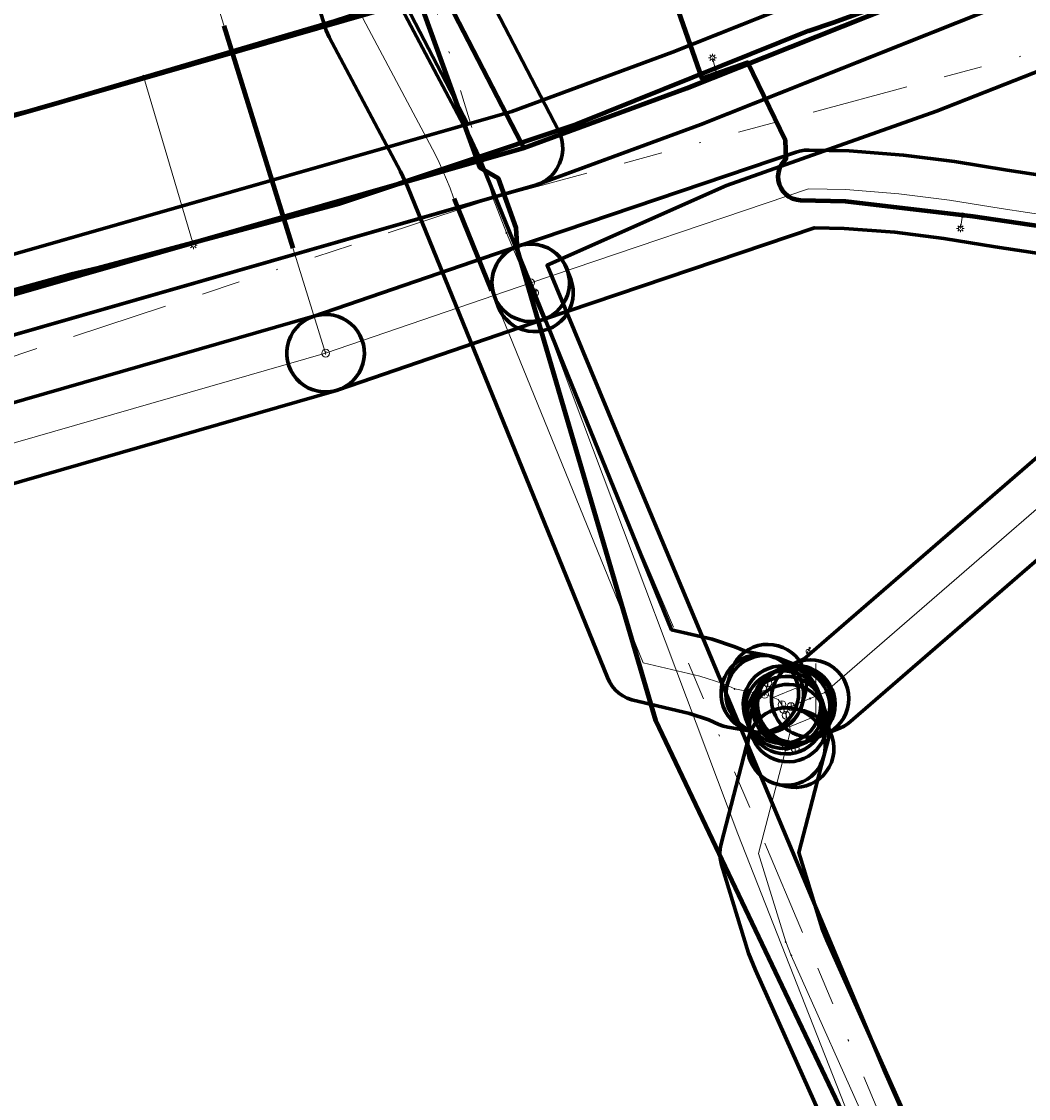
# Model space of a CAD drawing. Header units: metres. Extents: x 242122 to 243107, y 567823 to 568786.
# Tile 64 of 89: x 242250 to 242302, y 568544 to 568600. Entities that reach past the tile are written whole.
import ezdxf
from ezdxf.enums import TextEntityAlignment as Align
from ezdxf.lldxf.tags import DXFTag

# ---------------------------------------------------------------- set-up
doc = ezdxf.new("R2010")
doc.units = ezdxf.units.M
doc.linetypes.add('RI-OVERIG-SO', pattern=[17, 5, -2, 2, -2, 0, -2, 2, -2])
for name, color, linetype, lineweight in [('B-WE-IE-MEUBILAIR_ENEXIS NETBEHEER BV-S', 7, 'Continuous', 18), ('B-WE-KL-DATA_COAXKABEL_42_ZIGGO BV-G', 90, 'KL-DATA-SO', 18), ('B-WE-KL-DATA_DUCT_ZIGGO BV-G', 90, 'Continuous', 100), ('B-WE-KL-DATA_HULPSTUK_KPN BV-S', 90, 'Continuous', 18), ('B-WE-KL-DATA_KABELBED_KPN BV-G', 90, 'Continuous', 100), ('B-WE-KL-DATA_KABELBED_ZIGGO BV-G', 90, 'Continuous', 100), ('B-WE-KL-ET_LS_230 V_ENEXIS NETBEHEER BV-G', 190, 'KL-LS-SO', 18), ('B-WE-KL-ET_LS_400 V_ENEXIS NETBEHEER BV-G', 190, 'KL-LS-SO', 18), ('B-WE-KL-ET_LS_ENEXIS NETBEHEER BV-G', 190, 'KL-LS-SO', 18), ('B-WE-KL-ET_LS_HULPSTUK_ENEXIS NETBEHEER BV-S', 190, 'Continuous', 18), ('B-WE-KL-ET_LS_KABELBED_ENEXIS NETBEHEER BV-G', 190, 'Continuous', 100), ('B-WE-KL-ET_MS_10 KV_ENEXIS NETBEHEER BV-G', 130, 'KL-MS-SO', 18), ('B-WE-KL-ET_MS_DUCT_ENEXIS NETBEHEER BV-G', 130, 'Continuous', 100), ('B-WE-KL-ET_MS_KABELBED_ENEXIS NETBEHEER BV-G', 130, 'Continuous', 100), ('B-WE-KL-ET_MS_MANTELBUIS_POLYVINYLCHLORIDE PVC_100_ENEXIS NETBEHEER BV-G', 130, 'Continuous', 100), ('B-WE-KL-GAS_HD_DUCT_ENEXIS NETBEHEER BV-G', 30, 'Continuous', 100), ('B-WE-KL-GAS_HD_HULPSTUK_ENEXIS NETBEHEER BV-S', 30, 'Continuous', 18), ('B-WE-KL-GAS_HD_STAAL_100_8 BAR_ENEXIS NETBEHEER BV-G', 30, 'KL-GAS_HD-SO', 18), ('B-WE-KL-GAS_HD_STAAL_150_8 BAR_ENEXIS NETBEHEER BV-G', 30, 'KL-GAS_HD-SO', 18), ('B-WE-KL-GAS_HD_STAAL_50_8 BAR_ENEXIS NETBEHEER BV-G', 30, 'KL-GAS_HD-SO', 18), ('B-WE-KL-GAS_HULPSTUK_ENEXIS NETBEHEER BV-S', 30, 'Continuous', 18), ('B-WE-KL-GAS_LD_HULPSTUK_ENEXIS NETBEHEER BV-S', 50, 'Continuous', 18), ('B-WE-KL-GAS_LD_MANTELBUIS_STAAL_150_ENEXIS NETBEHEER BV-G', 50, 'Continuous', 100), ('B-WE-KL-GAS_LD_POLYETHYLEEN PE_160_0.1 BAR_ENEXIS NETBEHEER BV-G', 50, 'KL-GAS_LD-SO', 18), ('B-WE-KL-GAS_LD_POLYVINYLCHLORIDE PVC_250_0.1 BAR_ENEXIS NETBEHEER BV-G', 50, 'KL-GAS_LD-SO', 18), ('B-WE-KL-GAS_LD_SLAGVAST PVC_250_0.1 BAR_ENEXIS NETBEHEER BV-G', 50, 'KL-GAS_LD-SO', 18), ('B-WE-KL-GAS_LD_SLAGVAST PVC_75_0.1 BAR_ENEXIS NETBEHEER BV-G', 50, 'KL-GAS_LD-SO', 18), ('B-WE-RI-VRIJVERVAL_GEMEENTE TYNAARLO-G', 210, 'RI-OVERIG-SO', 18), ('B-WE-RI-VRIJVERVAL_HULPSTUK_GEMEENTE TYNAARLO-S', 210, 'Continuous', 18)]:
    doc.layers.add(name, color=color, linetype=linetype, lineweight=lineweight)
doc.layers.add('B-WE-OG-INFO_EIS VOORZORGSMAATREGEL_ENEXIS NETBEHEER BV-GV', color=7, linetype='Continuous', lineweight=70, true_color=0xfa194b)
doc.layers.add('B-WE-OG-INFO_EIS VOORZORGSMAATREGEL_WATERBEDRIJF GRONINGEN-GV', color=7, linetype='Continuous', lineweight=70, true_color=0xfa194b)
doc.styles.add('NLCS-ISO', font='NLCS-ISO.ttf')
doc.styles.get("Standard").update_dxf_attribs({"font": 'arial.ttf'})
tags = doc.linetypes.add('KL-DATA-SO', pattern='A,4,-1,[101,NLCS.shx,S=0.5,R=0,X=0,Y=0],-1,4,-1,["D",Standard,S=1,R=0,X=-0.25,Y=-0.5],-1.5', length=12.5).pattern_tags.tags
tags[18] = DXFTag(74, 10)
tags = doc.linetypes.add('KL-GAS_HD-SO', pattern='A,4,-1,[69,NLCS.shx,S=0.5,R=0,X=0,Y=0],-1,4,-1,["H",Standard,S=1,R=0,X=0,Y=-0.5],-2', length=13).pattern_tags.tags
tags[18] = DXFTag(74, 10)
tags = doc.linetypes.add('KL-GAS_LD-SO', pattern='A,4,-1,[69,NLCS.shx,S=0.5,R=0,X=0,Y=0],-1,4,-1,["L",Standard,S=1,R=0,X=0.25,Y=-0.5],-2', length=13).pattern_tags.tags
tags[18] = DXFTag(74, 10)
tags = doc.linetypes.add('KL-LS-SO', pattern='A,4,-1,[103,NLCS.shx,S=0.75,R=0,X=0,Y=0],-1,4,-1,["L",Standard,S=1,R=0,X=0,Y=-0.5],-2', length=13).pattern_tags.tags
tags[18] = DXFTag(74, 10)
tags = doc.linetypes.add('KL-MS-SO', pattern='A,4,-1,[103,NLCS.shx,S=0.75,R=0,X=0,Y=0],-1,4,-1,["M",Standard,S=1,R=0,X=0,Y=-0.5],-2', length=13).pattern_tags.tags
tags[18] = DXFTag(74, 10)

# ---------------------------------------------------------------- blocks, each defined once
blk = doc.blocks.new('SKL-WTB_HULP_OVERIG-SO')
at = {"color": 0, "linetype": 'ByBlock', "lineweight": 18}
for points in [[(-0.14, 0.14), (0.14, -0.14)], [(0.14, 0.14), (-0.14, -0.14)]]:
    blk.add_lwpolyline(points, dxfattribs=at)
at = {"color": 0, "linetype": 'ByBlock', "lineweight": 18, "style": 'NLCS-ISO', "flags": 1}
for tag, p in [('TYPE', (1.5, 0)), ('OMSCHRIJVING', (1.5, -3)), ('LABEL', (1.5, -1.5))]:
    blk.add_attdef(tag, p, '', height=1, dxfattribs=at)
blk = doc.blocks.new('SIE-MEUBILAIR_PAAL_LICHTMAST-SO')
for points in [[(-0.62, 0), (-1, 0)], [(-0.71, 0.71), (-0.44, 0.44)], [(0, 1), (0, 0.62)], [(0.44, 0.44), (0.71, 0.71)], [(1, 0), (0.62, 0)], [(-0.71, -0.71), (-0.44, -0.44)], [(0, -0.62), (0, -1)], [(0.44, -0.44), (0.71, -0.71)]]:
    blk.add_lwpolyline(points)
blk.add_circle((0, 0), 0.5)
blk = doc.blocks.new('SKL-WTB_HULP_MOF-SO')
at = {"linetype": 'ByBlock', "lineweight": 18}
h = blk.add_hatch(color=0, dxfattribs=at)
h.dxf.hatch_style = 1
h.paths.add_polyline_path([(-0.5625, 0, 1), (0.5625, 0, 1)])
at = {"color": 0, "linetype": 'ByBlock', "lineweight": 18}
blk.add_circle((0, 0), 0.5625, dxfattribs=at)
at = {"color": 0, "linetype": 'ByBlock', "lineweight": 18, "style": 'NLCS-ISO', "flags": 1}
for tag, p in [('TYPE', (1.5, 0)), ('OMSCHRIJVING', (1.5, -3)), ('LABEL', (1.5, -1.5))]:
    blk.add_attdef(tag, p, '', height=1, dxfattribs=at)
blk = doc.blocks.new('SKL-WTB_HULP_T STUK-SO')
at = {"color": 0, "linetype": 'ByBlock', "lineweight": 18}
blk.add_circle((0, 0), 1, dxfattribs=at)
at = {"color": 0, "linetype": 'ByBlock', "lineweight": -2, "style": 'NLCS-ISO'}
blk.add_text('T', height=1, dxfattribs=at).set_placement((0, 0), align=Align.MIDDLE_CENTER)
at = {"color": 0, "linetype": 'ByBlock', "lineweight": 18, "style": 'NLCS-ISO', "flags": 1}
for tag, p in [('TYPE', (1.5, 0)), ('OMSCHRIJVING', (1.5, -3)), ('LABEL', (1.5, -1.5))]:
    blk.add_attdef(tag, p, '', height=1, dxfattribs=at)
blk = doc.blocks.new('SKL-WTB_HULP_VERLOOP-SO')
at = {"color": 0, "linetype": 'ByBlock', "lineweight": 18}
for points in [[(0.44, 0.72), (-0.88, 0)], [(0.44, -0.72), (-0.88, 0)], [(0.44, -0.72), (0.44, 0.72)]]:
    blk.add_lwpolyline(points, dxfattribs=at)
blk.add_circle((0, 0), 1, dxfattribs=at)
at = {"color": 0, "linetype": 'ByBlock', "lineweight": 18, "style": 'NLCS-ISO', "flags": 1}
for tag, p in [('TYPE', (1.5, 0)), ('OMSCHRIJVING', (1.5, -3)), ('LABEL', (1.5, -1.5))]:
    blk.add_attdef(tag, p, '', height=1, dxfattribs=at)
blk = doc.blocks.new('SKL-WTB_HULP_AFSLUITER-SO')
at = {"color": 0, "linetype": 'ByBlock', "lineweight": 18}
blk.add_lwpolyline([(0, 0.8), (0, -0.8)], dxfattribs=at)
blk.add_circle((0, 0), 1, dxfattribs=at)
at = {"color": 0, "linetype": 'ByBlock', "lineweight": 18, "style": 'NLCS-ISO', "flags": 1}
for tag, p in [('TYPE', (1.5, 0)), ('OMSCHRIJVING', (1.5, -3)), ('LABEL', (1.5, -1.5))]:
    blk.add_attdef(tag, p, '', height=1, dxfattribs=at)
blk = doc.blocks.new('SKL-WTB_HULP_KB MEETPUNT-SO')
at = {"linetype": 'ByBlock', "lineweight": 18}
h = blk.add_hatch(color=0, dxfattribs=at)
h.dxf.hatch_style = 1
h.paths.add_polyline_path([(0.6, 1.04), (0.26, 0.78), (0.54, 0.61)])
at = {"color": 0, "linetype": 'ByBlock', "lineweight": 18}
for points in [[(-0.4, -0.69), (0.4, 0.69)], [(0.6, 1.04), (0.26, 0.78)], [(0.26, 0.78), (0.54, 0.61)], [(0.6, 1.04), (0.54, 0.61)], [(0, -0.25), (0, -0.8)]]:
    blk.add_lwpolyline(points, dxfattribs=at)
blk.add_circle((0, 0), 0.5, dxfattribs=at)
at = {"color": 0, "linetype": 'ByBlock', "lineweight": 18, "style": 'NLCS-ISO', "flags": 1}
for tag, p in [('TYPE', (1.5, 0)), ('OMSCHRIJVING', (1.5, -3)), ('LABEL', (1.5, -1.5))]:
    blk.add_attdef(tag, p, '', height=1, dxfattribs=at)
blk = doc.blocks.new('SRI-HULP_OVERIG-SO')
at = {"color": 0, "linetype": 'ByBlock', "lineweight": 18}
for points in [[(-0.14, 0.14), (0.14, -0.14)], [(0.14, 0.14), (-0.14, -0.14)]]:
    blk.add_lwpolyline(points, dxfattribs=at)
at = {"color": 0, "linetype": 'ByBlock', "lineweight": 18, "style": 'NLCS-ISO', "flags": 1}
for tag, p in [('TYPE', (1.5, 0)), ('OMSCHRIJVING', (1.5, -3)), ('LABEL', (1.5, -1.5))]:
    blk.add_attdef(tag, p, '', height=1, dxfattribs=at)

msp = doc.modelspace()

# ---------------------------------------------------------------- linework, layer by layer
at = {"layer": 'B-WE-KL-DATA_COAXKABEL_42_ZIGGO BV-G'}
msp.add_lwpolyline([(242416.647, 568683.271), (242338.74, 568637.696), (242335.972, 568635.951), (242335.722, 568635.821), (242331.312, 568633.304), (242325.095, 568630.12), (242321.727, 568628.664), (242319.743, 568627.936), (242318.236, 568627.443), (242317.266, 568627.153), (242315.823, 568626.76), (242313.916, 568626.308), (242286.848, 568620.982), (242273.263, 568618.294), (242267.931, 568617.235), (242264.884, 568616.555), (242270.544, 568601.398), (242273.908, 568592.024), (242274.87, 568591.485), (242275.768, 568588.938), (242275.843, 568587.798), (242282.981, 568563.513), (242296.356, 568535.395)], dxfattribs=at)
at = {"layer": 'B-WE-KL-DATA_DUCT_ZIGGO BV-G'}
msp.add_lwpolyline([(242318.819, 568622.671), (242318.339, 568621.674), (242317.764, 568620.728), (242316.735, 568619.426), (242315.948, 568618.648), (242315.089, 568617.95), (242314.166, 568617.34), (242313.187, 568616.823), (242292.773, 568608.459), (242270.776, 568600.752), (242230.134, 568589.052), (242215.606, 568585.276), (242217.819, 568577.17), (242219.843, 568569.018), (242185.583, 568560.099)], dxfattribs=at)
msp.add_lwpolyline([(242318.819, 568622.671), (242318.339, 568621.674), (242317.764, 568620.728), (242316.735, 568619.426), (242315.948, 568618.648), (242315.089, 568617.95), (242314.166, 568617.34), (242313.187, 568616.823), (242292.773, 568608.459), (242270.776, 568600.752), (242230.134, 568589.052), (242215.606, 568585.276), (242217.819, 568577.17), (242219.843, 568569.018), (242185.583, 568560.099)], dxfattribs=at)
at = {"layer": 'B-WE-KL-DATA_KABELBED_KPN BV-G'}
for points in [[(242292.13, 568599.52), (242304.37, 568603.969), (242316.389, 568608.986), (242316.389, 568608.986)], [(242254.173, 568586.849), (242266.639, 568590.187), (242278.88, 568594.273), (242290.851, 568599.092), (242292.13, 568599.52)], [(242158.798, 568548.804), (242161.757, 568548.984), (242168.945, 568549.806), (242169.647, 568555.209), (242193.609, 568561.268), (242202.169, 568563.538), (242203.34, 568564.107), (242204.469, 568564.756), (242205.55, 568565.481), (242206.579, 568566.279), (242207.318, 568566.927), (242208.021, 568567.612), (242209.017, 568568.718), (242209.922, 568569.899), (242210.732, 568571.148), (242211.44, 568572.457), (242212.043, 568573.818), (242212.537, 568575.222), (242215.345, 568576.02), (242228.361, 568579.721), (242233.626, 568581.218), (242252.851, 568586.542), (242254.173, 568586.849)]]:
    msp.add_lwpolyline(points, dxfattribs=at)
at = {"layer": 'B-WE-KL-DATA_KABELBED_ZIGGO BV-G'}
for points in [[(242270.776, 568600.752), (242230.134, 568589.052), (242215.606, 568585.276)], [(242407.204, 568286.471), (242383.57, 568340.265), (242368.017, 568375.426), (242367.412, 568380.385), (242367.151, 568380.718), (242366.732, 568380.778), (242364.52, 568380.555), (242364.039, 568380.719), (242363.57, 568381.127), (242322.351, 568475.281), (242306.133, 568512.509), (242296.356, 568535.395), (242282.981, 568563.513), (242275.843, 568587.798), (242275.768, 568588.938), (242274.87, 568591.485), (242273.908, 568592.024), (242270.776, 568600.752)]]:
    msp.add_lwpolyline(points, dxfattribs=at)
at = {"layer": 'B-WE-KL-ET_LS_230 V_ENEXIS NETBEHEER BV-G'}
msp.add_lwpolyline([(242228.507, 568591.327), (242245.176, 568593.909), (242246.535, 568594.097), (242247.887, 568594.332), (242249.23, 568594.615), (242250.562, 568594.943), (242251.884, 568595.317), (242266.408, 568599.595), (242269.682, 568600.662), (242271.468, 568601.252), (242282.445, 568604.969)], dxfattribs=at)
at = {"layer": 'B-WE-KL-ET_LS_400 V_ENEXIS NETBEHEER BV-G'}
for points in [[(242282.445, 568604.969), (242285.348, 568596.633), (242287.708, 568597.455), (242289.656, 568593.453), (242289.697, 568592.48), (242289.582, 568592.359), (242289.457, 568592.191), (242289.364, 568592.003), (242289.304, 568591.803), (242289.28, 568591.595), (242289.293, 568591.386), (242289.342, 568591.183), (242289.425, 568590.991), (242289.54, 568590.817), (242289.684, 568590.665), (242289.852, 568590.54), (242290.04, 568590.447), (242290.24, 568590.387), (242290.448, 568590.363), (242292.763, 568590.305), (242299.344, 568589.529), (242305.9, 568588.564)], [(242286.116, 568596.901), (242285.906, 568597.709)], [(242256.568, 568596.697), (242259.119, 568588.036)], [(242298.813, 568589.592), (242298.699, 568588.9)]]:
    msp.add_lwpolyline(points, dxfattribs=at)
at = {"layer": 'B-WE-KL-ET_LS_ENEXIS NETBEHEER BV-G'}
for points in [[(242290.431, 568566.443), (242290.431, 568565.409), (242290.422, 568565.34), (242290.396, 568565.282), (242290.353, 568565.236), (242290.292, 568565.202), (242289.041, 568564.686)], [(242291.231, 568566.441), (242291.231, 568563.888), (242291.222, 568563.819), (242291.196, 568563.761), (242291.153, 568563.715), (242291.092, 568563.681), (242289.876, 568563.179)]]:
    msp.add_lwpolyline(points, dxfattribs=at)
at = {"layer": 'B-WE-KL-ET_LS_KABELBED_ENEXIS NETBEHEER BV-G'}
for points in [[(242228.507, 568591.327), (242245.176, 568593.909), (242246.535, 568594.097), (242247.887, 568594.332), (242249.23, 568594.615), (242250.562, 568594.943), (242251.884, 568595.317), (242266.408, 568599.595), (242269.682, 568600.662), (242271.468, 568601.252), (242282.445, 568604.969)], [(242282.445, 568604.969), (242285.348, 568596.633), (242287.708, 568597.455), (242289.656, 568593.453), (242289.697, 568592.48), (242289.582, 568592.359), (242289.457, 568592.191), (242289.364, 568592.003), (242289.304, 568591.803), (242289.28, 568591.595), (242289.293, 568591.386), (242289.342, 568591.183), (242289.425, 568590.991), (242289.54, 568590.817), (242289.684, 568590.665), (242289.852, 568590.54), (242290.04, 568590.447), (242290.24, 568590.387), (242290.448, 568590.363), (242292.763, 568590.305), (242299.344, 568589.529), (242305.9, 568588.564)]]:
    msp.add_lwpolyline(points, dxfattribs=at)
at = {"layer": 'B-WE-KL-ET_MS_10 KV_ENEXIS NETBEHEER BV-G'}
for points in [[(242338.599, 568632.661), (242334.897, 568630.672), (242316.593, 568620.55), (242280.171, 568607.71), (242273.904, 568605.224), (242270.532, 568603.981), (242272.314, 568600.48), (242276.177, 568593.036), (242247.009, 568584.676)], [(242338.599, 568632.661), (242334.897, 568630.672), (242336.46, 568627.305), (242340.285, 568620.306), (242321.27, 568610.746), (242284.563, 568596.127), (242276.177, 568593.036), (242247.009, 568584.676)], [(242305.066, 568604.293), (242284.563, 568596.127), (242276.177, 568593.036), (242247.009, 568584.676)], [(242301.926, 568603.042), (242284.563, 568596.127), (242276.177, 568593.036), (242247.009, 568584.676)]]:
    msp.add_lwpolyline(points, dxfattribs=at)
at = {"layer": 'B-WE-KL-ET_MS_DUCT_ENEXIS NETBEHEER BV-G'}
msp.add_lwpolyline([(242271.453, 568602.172), (242272.314, 568600.48), (242275.78, 568593.801)], dxfattribs=at)
at = {"layer": 'B-WE-KL-ET_MS_KABELBED_ENEXIS NETBEHEER BV-G'}
for points in [[(242301.926, 568603.042), (242284.563, 568596.127), (242276.177, 568593.036)], [(242271.453, 568602.172), (242272.314, 568600.48), (242275.78, 568593.801)], [(242275.78, 568593.801), (242276.177, 568593.036)], [(242276.177, 568593.036), (242247.009, 568584.676), (242220.754, 568577.693)]]:
    msp.add_lwpolyline(points, dxfattribs=at)
at = {"layer": 'B-WE-KL-ET_MS_MANTELBUIS_POLYVINYLCHLORIDE PVC_100_ENEXIS NETBEHEER BV-G'}
msp.add_lwpolyline([(242271.453, 568602.172), (242272.314, 568600.48), (242275.78, 568593.801)], dxfattribs=at)
at = {"layer": 'B-WE-KL-GAS_HD_DUCT_ENEXIS NETBEHEER BV-G'}
msp.add_lwpolyline([(242274.504, 568585.686), (242272.574, 568590.422)], dxfattribs=at)
at = {"layer": 'B-WE-KL-GAS_HD_STAAL_100_8 BAR_ENEXIS NETBEHEER BV-G'}
for points in [[(242463.303, 568546.913), (242462.674, 568546.738), (242460.104, 568546.005), (242411.746, 568571.38), (242403.843, 568566.948), (242402.41, 568566.269), (242401.001, 568565.692), (242399.462, 568565.159), (242398.052, 568564.925), (242396.466, 568564.941), (242395.02, 568565.076), (242393.755, 568565.324), (242387.852, 568566.712), (242375.12, 568569.051), (242329.866, 568582.612), (242316.993, 568586.648), (242312.956, 568587.624), (242311.605, 568582.188), (242291.705, 568564.955), (242290.945, 568564.641)], [(242290.945, 568564.641), (242290.229, 568564.345)], [(242289.957, 568564.225), (242289.587, 568564.064)], [(242290.115, 568564.298), (242289.957, 568564.225)], [(242290.229, 568564.345), (242290.115, 568564.298)]]:
    msp.add_lwpolyline(points, dxfattribs=at)
at = {"layer": 'B-WE-KL-GAS_HD_STAAL_150_8 BAR_ENEXIS NETBEHEER BV-G'}
for points in [[(242281.984, 568617.762), (242264.362, 568610.99), (242267.882, 568599.71), (242271.591, 568592.736), (242271.798, 568592.302), (242271.996, 568591.864), (242272.185, 568591.423), (242272.366, 568590.978), (242272.53, 568590.53), (242282.331, 568566.478), (242285.254, 568565.799), (242286.435, 568565.41), (242287.052, 568565.133), (242287.833, 568564.992), (242288.345, 568564.903)], [(242288.6, 568564.857), (242288.345, 568564.903)], [(242289.491, 568564.322), (242289.297, 568564.586), (242288.6, 568564.857)], [(242289.587, 568564.064), (242289.491, 568564.322)], [(242289.7, 568563.78), (242289.587, 568564.064)], [(242289.7, 568563.78), (242289.819, 568563.372)], [(242289.819, 568563.372), (242289.932, 568562.987), (242289.717, 568562.161)], [(242419.013, 568258.104), (242418.255, 568258.209), (242418.118, 568259.246), (242401.589, 568297.274), (242398.542, 568304.58), (242346.549, 568422.199), (242298.193, 568533.005), (242289.968, 568551.381), (242289.683, 568552.079), (242288.28, 568556.645), (242289.717, 568562.161)]]:
    msp.add_lwpolyline(points, dxfattribs=at)
at = {"layer": 'B-WE-KL-GAS_HD_STAAL_50_8 BAR_ENEXIS NETBEHEER BV-G'}
for points in [[(242288.6, 568564.857), (242288.759, 568565.435)], [(242289.717, 568562.161), (242290.171, 568562.054)]]:
    msp.add_lwpolyline(points, dxfattribs=at)
at = {"layer": 'B-WE-KL-GAS_LD_MANTELBUIS_STAAL_150_ENEXIS NETBEHEER BV-G'}
msp.add_lwpolyline([(242264.259, 568587.885), (242260.701, 568599.353)], dxfattribs=at)
at = {"layer": 'B-WE-KL-GAS_LD_POLYETHYLEEN PE_160_0.1 BAR_ENEXIS NETBEHEER BV-G'}
msp.add_lwpolyline([(242265.941, 568582.462), (242256.019, 568614.445)], dxfattribs=at)
at = {"layer": 'B-WE-KL-GAS_LD_POLYVINYLCHLORIDE PVC_250_0.1 BAR_ENEXIS NETBEHEER BV-G'}
for points in [[(242458.726, 568548.432), (242413.974, 568572.763), (242403.923, 568567.126), (242402.341, 568566.426), (242400.941, 568565.853), (242399.419, 568565.327), (242398.039, 568565.097), (242396.475, 568565.113), (242395.045, 568565.247), (242387.424, 568567.415), (242375.84, 568569.725), (242375.354, 568569.816), (242347.765, 568578.323), (242329.959, 568583.016), (242317.135, 568587.057), (242312.241, 568588.19), (242302.163, 568589.722), (242300.8, 568589.925), (242298.135, 568590.363), (242295.518, 568590.692), (242292.794, 568590.903), (242290.856, 568590.944), (242276.523, 568586.097)], [(242276.523, 568586.097), (242265.941, 568582.462)], [(242162.329, 568548.035), (242176.227, 568548.065), (242214.108, 568567.529), (242265.941, 568582.462)]]:
    msp.add_lwpolyline(points, dxfattribs=at)
at = {"layer": 'B-WE-KL-GAS_LD_SLAGVAST PVC_250_0.1 BAR_ENEXIS NETBEHEER BV-G'}
msp.add_lwpolyline([(242276.523, 568586.097), (242276.718, 568585.576)], dxfattribs=at)
at = {"layer": 'B-WE-KL-GAS_LD_SLAGVAST PVC_75_0.1 BAR_ENEXIS NETBEHEER BV-G'}
msp.add_lwpolyline([(242276.718, 568585.576), (242278.669, 568580.364), (242287.219, 568557.65), (242296.829, 568533.22), (242293.941, 568531.315)], dxfattribs=at)
at = {"layer": 'B-WE-OG-INFO_EIS VOORZORGSMAATREGEL_ENEXIS NETBEHEER BV-GV'}
for points in [[(242262.453, 568610.395), (242265.973, 568599.113), (242266.116, 568598.771), (242269.8, 568591.844), (242270.162, 568591.066), (242280.479, 568565.724), (242280.588, 568565.497), (242280.727, 568565.284), (242280.889, 568565.092), (242281.076, 568564.921), (242281.283, 568564.774), (242281.506, 568564.656), (242281.742, 568564.567), (242284.713, 568563.871), (242285.71, 568563.543), (242286.234, 568563.308), (242286.47, 568563.22), (242286.702, 568563.164), (242287.995, 568562.934), (242288.247, 568562.906), (242288.498, 568562.909), (242288.749, 568562.944), (242288.994, 568563.011), (242289.226, 568563.108), (242289.447, 568563.234), (242289.647, 568563.385), (242289.829, 568563.563), (242289.986, 568563.76), (242290.117, 568563.976), (242290.22, 568564.207), (242290.293, 568564.45), (242290.335, 568564.698), (242290.344, 568564.951), (242290.322, 568565.203), (242290.269, 568565.45), (242290.184, 568565.69), (242290.071, 568565.914), (242289.929, 568566.124), (242289.762, 568566.314), (242289.572, 568566.482), (242289.363, 568566.625), (242289.138, 568566.739), (242288.9, 568566.825), (242288.696, 568566.872), (242287.646, 568567.059), (242287.062, 568567.309), (242285.88, 568567.699), (242283.793, 568568.192), (242273.849, 568592.618), (242273.357, 568593.675), (242269.736, 568600.484)], [(242304.326, 568606.151), (242283.846, 568597.994), (242275.554, 568594.938), (242246.478, 568586.604)], [(242301.186, 568604.9), (242283.846, 568597.994), (242275.554, 568594.938), (242246.478, 568586.604)], [(242247.56, 568582.753), (242276.728, 568591.113), (242276.966, 568591.198), (242277.322, 568591.396), (242277.59, 568591.621), (242277.758, 568591.811), (242277.862, 568591.959), (242278.014, 568592.245), (242278.099, 568592.485), (242278.146, 568592.686), (242278.176, 568592.982), (242278.167, 568593.235), (242278.13, 568593.466), (242278.057, 568593.717), (242277.952, 568593.957), (242273.337, 568602.883)], [(242247.56, 568582.753), (242276.869, 568591.159), (242285.303, 568594.269), (242305.806, 568602.435)], [(242269.676, 568601.254), (242273.278, 568594.286), (242246.478, 568586.604)], [(242247.523, 568582.743), (242276.729, 568591.114), (242285.303, 568594.269), (242302.666, 568601.184)], [(242312.542, 568590.167), (242301.114, 568591.9), (242298.385, 568592.347), (242295.768, 568592.676), (242292.949, 568592.897), (242290.899, 568592.944), (242290.646, 568592.933), (242290.397, 568592.891), (242290.215, 568592.839), (242275.882, 568587.992), (242275.649, 568587.896), (242275.428, 568587.771), (242275.226, 568587.619), (242275.045, 568587.444), (242274.887, 568587.247), (242274.755, 568587.031), (242274.651, 568586.799), (242274.577, 568586.559), (242274.534, 568586.308), (242274.524, 568586.055), (242274.545, 568585.805), (242274.598, 568585.556), (242274.681, 568585.318), (242274.794, 568585.093), (242274.935, 568584.881), (242275.1, 568584.692), (242275.289, 568584.523), (242275.498, 568584.379), (242275.723, 568584.264), (242275.961, 568584.178), (242276.208, 568584.122), (242276.458, 568584.098), (242276.711, 568584.106), (242276.961, 568584.145), (242277.164, 568584.202), (242291.165, 568588.937), (242292.696, 568588.905), (242295.315, 568588.702), (242297.849, 568588.383), (242300.5, 568587.948), (242311.864, 568586.224)], [(242214.849, 568565.661), (242266.495, 568580.54), (242266.733, 568580.626), (242266.958, 568580.74), (242267.167, 568580.882), (242267.357, 568581.05), (242267.523, 568581.239), (242267.666, 568581.449), (242267.78, 568581.675), (242267.864, 568581.912), (242267.918, 568582.16), (242267.94, 568582.411), (242267.931, 568582.665), (242267.889, 568582.913), (242267.817, 568583.157), (242267.714, 568583.387), (242267.584, 568583.603), (242267.426, 568583.802), (242267.245, 568583.979), (242267.043, 568584.131), (242266.825, 568584.256), (242266.59, 568584.354), (242266.346, 568584.421), (242266.097, 568584.456), (242265.843, 568584.46), (242265.592, 568584.431), (242265.388, 568584.384), (242213.554, 568569.451)], [(242309.817, 568583.285), (242290.641, 568566.68), (242290.181, 568566.489), (242289.955, 568566.379), (242289.743, 568566.239), (242289.551, 568566.076), (242289.381, 568565.887), (242289.237, 568565.681), (242289.119, 568565.456), (242289.031, 568565.22), (242288.973, 568564.974), (242288.947, 568564.721), (242288.953, 568564.469), (242288.99, 568564.219), (242289.059, 568563.977), (242289.158, 568563.743), (242289.285, 568563.525), (242289.439, 568563.325), (242289.618, 568563.145), (242289.818, 568562.989), (242290.034, 568562.861), (242290.267, 568562.76), (242290.51, 568562.689), (242290.76, 568562.65), (242291.013, 568562.642), (242291.264, 568562.667), (242291.51, 568562.722), (242291.708, 568562.792), (242292.469, 568563.107), (242292.695, 568563.217), (242292.908, 568563.357), (242312.914, 568580.676)], [(242300.026, 568533.805), (242291.807, 568552.169), (242291.569, 568552.752), (242290.359, 568556.69), (242291.653, 568561.657), (242291.701, 568561.904), (242291.717, 568562.157), (242291.702, 568562.409), (242291.655, 568562.658), (242291.576, 568562.899), (242291.469, 568563.127), (242291.333, 568563.34), (242291.171, 568563.534), (242290.986, 568563.707), (242290.78, 568563.855), (242290.558, 568563.976), (242290.323, 568564.067), (242290.077, 568564.128), (242289.825, 568564.158), (242289.573, 568564.156), (242289.322, 568564.122), (242289.078, 568564.056), (242288.845, 568563.961), (242288.624, 568563.836), (242288.421, 568563.684), (242288.239, 568563.509), (242288.082, 568563.313), (242287.95, 568563.097), (242287.845, 568562.865), (242287.782, 568562.665), (242286.345, 568557.149), (242286.297, 568556.902), (242286.28, 568556.649), (242286.296, 568556.397), (242286.368, 568556.058), (242287.771, 568551.492), (242288.117, 568550.625), (242296.366, 568532.192)]]:
    msp.add_lwpolyline(points, dxfattribs=at)
for points in [[(242266.078, 568580.467), (242266.338, 568580.502), (242266.591, 568580.571), (242277.173, 568584.206), (242277.415, 568584.307), (242277.641, 568584.438), (242277.847, 568584.598), (242278.032, 568584.784), (242278.19, 568584.992), (242278.32, 568585.218), (242278.419, 568585.462), (242278.486, 568585.713), (242278.519, 568585.973), (242278.518, 568586.236), (242278.483, 568586.494), (242278.415, 568586.746), (242278.313, 568586.989), (242278.182, 568587.215), (242278.021, 568587.422), (242277.836, 568587.606), (242277.629, 568587.764), (242277.402, 568587.894), (242277.158, 568587.993), (242276.905, 568588.06), (242276.647, 568588.093), (242276.386, 568588.092), (242276.126, 568588.057), (242275.873, 568587.989), (242265.291, 568584.353), (242265.049, 568584.252), (242264.823, 568584.121), (242264.617, 568583.961), (242264.433, 568583.776), (242264.274, 568583.567), (242264.144, 568583.341), (242264.045, 568583.097), (242263.978, 568582.844), (242263.945, 568582.585), (242263.946, 568582.323), (242263.981, 568582.065), (242264.05, 568581.812), (242264.15, 568581.572), (242264.282, 568581.345), (242264.442, 568581.138), (242264.628, 568580.953), (242264.837, 568580.795), (242265.062, 568580.665), (242265.304, 568580.566), (242265.557, 568580.499), (242265.818, 568580.466)], [(242276.91, 568583.585), (242277.169, 568583.628), (242277.42, 568583.703), (242277.658, 568583.811), (242277.879, 568583.948), (242278.082, 568584.113), (242278.262, 568584.305), (242278.414, 568584.516), (242278.538, 568584.747), (242278.631, 568584.991), (242278.691, 568585.247), (242278.717, 568585.506), (242278.709, 568585.769), (242278.667, 568586.026), (242278.591, 568586.276), (242278.396, 568586.799), (242278.288, 568587.037), (242278.151, 568587.258), (242277.985, 568587.462), (242277.794, 568587.641), (242277.583, 568587.793), (242277.351, 568587.917), (242277.108, 568588.01), (242276.852, 568588.07), (242276.593, 568588.096), (242276.331, 568588.088), (242276.072, 568588.045), (242275.821, 568587.97), (242275.583, 568587.862), (242275.362, 568587.725), (242275.159, 568587.56), (242274.979, 568587.368), (242274.827, 568587.157), (242274.703, 568586.926), (242274.61, 568586.682), (242274.55, 568586.426), (242274.524, 568586.167), (242274.532, 568585.905), (242274.574, 568585.647), (242274.65, 568585.397), (242274.845, 568584.874), (242274.953, 568584.636), (242275.09, 568584.415), (242275.255, 568584.212), (242275.447, 568584.032), (242275.658, 568583.88), (242275.89, 568583.756), (242276.133, 568583.663), (242276.388, 568583.604), (242276.65, 568583.577)], [(242288.847, 568562.872), (242289.104, 568562.922), (242289.352, 568563.004), (242289.589, 568563.119), (242289.806, 568563.262), (242290.004, 568563.433), (242290.179, 568563.63), (242290.325, 568563.845), (242290.442, 568564.079), (242290.528, 568564.326), (242290.688, 568564.905), (242290.74, 568565.16), (242290.759, 568565.422), (242290.744, 568565.682), (242290.694, 568565.939), (242290.612, 568566.189), (242290.497, 568566.424), (242290.354, 568566.641), (242290.183, 568566.839), (242289.987, 568567.014), (242289.771, 568567.16), (242289.536, 568567.278), (242289.289, 568567.364), (242289.034, 568567.416), (242288.772, 568567.435), (242288.512, 568567.42), (242288.255, 568567.37), (242288.005, 568567.288), (242287.77, 568567.173), (242287.553, 568567.03), (242287.355, 568566.859), (242287.181, 568566.664), (242287.033, 568566.446), (242286.916, 568566.212), (242286.831, 568565.966), (242286.672, 568565.387), (242286.619, 568565.132), (242286.6, 568564.871), (242286.616, 568564.609), (242286.665, 568564.353), (242286.748, 568564.103), (242286.862, 568563.868), (242287.005, 568563.651), (242287.176, 568563.453), (242287.373, 568563.278), (242287.588, 568563.132), (242287.823, 568563.014), (242288.07, 568562.929), (242288.325, 568562.876), (242288.587, 568562.857)], [(242288.766, 568562.864), (242289.026, 568562.903), (242289.277, 568562.975), (242289.516, 568563.079), (242289.741, 568563.215), (242289.945, 568563.377), (242290.127, 568563.565), (242290.283, 568563.776), (242290.41, 568564.005), (242290.505, 568564.247), (242290.568, 568564.501), (242290.598, 568564.761), (242290.593, 568565.024), (242290.554, 568565.282), (242290.482, 568565.533), (242290.378, 568565.773), (242290.242, 568565.998), (242290.08, 568566.202), (242289.891, 568566.384), (242289.681, 568566.54), (242289.453, 568566.666), (242289.208, 568566.762), (242288.956, 568566.825), (242288.7, 568566.871), (242288.44, 568566.901), (242288.179, 568566.896), (242287.919, 568566.857), (242287.668, 568566.785), (242287.429, 568566.681), (242287.204, 568566.545), (242287, 568566.383), (242286.818, 568566.195), (242286.662, 568565.984), (242286.536, 568565.755), (242286.44, 568565.513), (242286.377, 568565.257), (242286.347, 568564.997), (242286.352, 568564.737), (242286.391, 568564.477), (242286.463, 568564.226), (242286.567, 568563.987), (242286.703, 568563.762), (242286.865, 568563.558), (242287.053, 568563.376), (242287.264, 568563.22), (242287.493, 568563.093), (242287.736, 568562.998), (242287.99, 568562.935), (242288.245, 568562.889), (242288.506, 568562.859)], [(242289.64, 568562.328), (242289.891, 568562.362), (242290.135, 568562.428), (242290.37, 568562.525), (242290.589, 568562.651), (242290.79, 568562.802), (242290.973, 568562.979), (242291.13, 568563.176), (242291.261, 568563.391), (242291.365, 568563.622), (242291.438, 568563.865), (242291.48, 568564.113), (242291.49, 568564.367), (242291.469, 568564.618), (242291.416, 568564.866), (242291.332, 568565.104), (242291.219, 568565.33), (242290.909, 568565.77), (242290.808, 568565.896), (242290.632, 568566.075), (242290.355, 568566.284), (242290.024, 568566.449), (242289.323, 568566.722), (242289.082, 568566.798), (242288.833, 568566.843), (242288.582, 568566.857), (242288.328, 568566.838), (242288.08, 568566.788), (242287.842, 568566.708), (242287.615, 568566.597), (242287.403, 568566.459), (242287.209, 568566.294), (242287.039, 568566.107), (242286.894, 568565.9), (242286.776, 568565.678), (242286.687, 568565.441), (242286.629, 568565.194), (242286.602, 568564.944), (242286.607, 568564.69), (242286.644, 568564.44), (242286.712, 568564.198), (242286.811, 568563.963), (242286.938, 568563.745), (242287.091, 568563.545), (242287.268, 568563.365), (242287.467, 568563.209), (242287.685, 568563.078), (242288.07, 568562.917), (242288.227, 568562.773), (242288.432, 568562.625), (242288.655, 568562.505), (242288.892, 568562.414), (242289.136, 568562.354), (242289.389, 568562.325)], [(242289.775, 568562.073), (242290.034, 568562.115), (242290.284, 568562.189), (242290.524, 568562.297), (242290.746, 568562.434), (242290.949, 568562.6), (242291.128, 568562.789), (242291.282, 568563.002), (242291.406, 568563.232), (242291.498, 568563.476), (242291.559, 568563.732), (242291.586, 568563.99), (242291.578, 568564.253), (242291.536, 568564.511), (242291.462, 568564.761), (242291.365, 568565.02), (242291.259, 568565.258), (242291.121, 568565.481), (242290.955, 568565.684), (242290.766, 568565.863), (242290.553, 568566.017), (242290.323, 568566.141), (242290.079, 568566.233), (242289.824, 568566.294), (242289.565, 568566.321), (242289.303, 568566.313), (242289.044, 568566.271), (242288.794, 568566.197), (242288.554, 568566.089), (242288.332, 568565.952), (242288.129, 568565.786), (242287.95, 568565.597), (242287.796, 568565.384), (242287.672, 568565.154), (242287.58, 568564.91), (242287.519, 568564.655), (242287.492, 568564.396), (242287.5, 568564.134), (242287.542, 568563.875), (242287.616, 568563.625), (242287.713, 568563.366), (242287.82, 568563.127), (242287.957, 568562.906), (242288.123, 568562.702), (242288.312, 568562.523), (242288.524, 568562.37), (242288.755, 568562.245), (242288.999, 568562.153), (242289.253, 568562.092), (242289.515, 568562.065)], [(242290.038, 568562.227), (242290.298, 568562.254), (242290.551, 568562.315), (242290.795, 568562.409), (242290.954, 568562.483), (242291.183, 568562.607), (242291.396, 568562.762), (242291.585, 568562.942), (242291.749, 568563.145), (242291.885, 568563.368), (242291.992, 568563.608), (242292.066, 568563.858), (242292.107, 568564.117), (242292.113, 568564.379), (242292.086, 568564.638), (242292.025, 568564.892), (242291.93, 568565.137), (242291.806, 568565.366), (242291.652, 568565.578), (242291.471, 568565.768), (242291.268, 568565.932), (242291.045, 568566.068), (242290.805, 568566.175), (242290.555, 568566.249), (242290.296, 568566.29), (242290.034, 568566.296), (242289.775, 568566.269), (242289.52, 568566.207), (242289.276, 568566.114), (242289.118, 568566.04), (242288.889, 568565.916), (242288.677, 568565.762), (242288.487, 568565.581), (242288.323, 568565.378), (242288.187, 568565.155), (242288.08, 568564.915), (242288.006, 568564.665), (242287.965, 568564.406), (242287.959, 568564.144), (242287.986, 568563.885), (242288.047, 568563.631), (242288.142, 568563.386), (242288.266, 568563.157), (242288.421, 568562.944), (242288.6, 568562.756), (242288.804, 568562.591), (242289.027, 568562.455), (242289.266, 568562.348), (242289.518, 568562.274), (242289.775, 568562.233), (242290.037, 568562.227)], [(242290.372, 568562.315), (242290.63, 568562.366), (242290.877, 568562.449), (242290.992, 568562.496), (242291.227, 568562.612), (242291.443, 568562.756), (242291.641, 568562.929), (242291.813, 568563.124), (242291.959, 568563.342), (242292.076, 568563.577), (242292.16, 568563.824), (242292.211, 568564.08), (242292.229, 568564.342), (242292.212, 568564.603), (242292.162, 568564.86), (242292.078, 568565.107), (242291.962, 568565.343), (242291.818, 568565.559), (242291.646, 568565.756), (242291.449, 568565.93), (242291.232, 568566.075), (242290.997, 568566.192), (242290.75, 568566.276), (242290.494, 568566.327), (242290.232, 568566.345), (242289.971, 568566.328), (242289.715, 568566.278), (242289.467, 568566.194), (242289.353, 568566.147), (242289.117, 568566.031), (242288.901, 568565.887), (242288.704, 568565.715), (242288.531, 568565.519), (242288.385, 568565.301), (242288.268, 568565.066), (242288.184, 568564.819), (242288.133, 568564.563), (242288.115, 568564.302), (242288.132, 568564.04), (242288.183, 568563.783), (242288.266, 568563.536), (242288.382, 568563.3), (242288.526, 568563.084), (242288.698, 568562.887), (242288.895, 568562.713), (242289.112, 568562.568), (242289.347, 568562.451), (242289.594, 568562.367), (242289.85, 568562.316), (242290.112, 568562.298)], [(242290.488, 568562.362), (242290.746, 568562.413), (242290.993, 568562.497), (242291.709, 568562.793), (242291.944, 568562.909), (242292.161, 568563.053), (242292.359, 568563.226), (242292.531, 568563.423), (242292.676, 568563.639), (242292.792, 568563.875), (242292.877, 568564.123), (242292.928, 568564.378), (242292.945, 568564.639), (242292.928, 568564.901), (242292.877, 568565.158), (242292.794, 568565.404), (242292.677, 568565.64), (242292.533, 568565.857), (242292.361, 568566.054), (242292.163, 568566.227), (242291.947, 568566.372), (242291.712, 568566.488), (242291.463, 568566.573), (242291.208, 568566.624), (242290.947, 568566.641), (242290.685, 568566.624), (242290.429, 568566.573), (242290.181, 568566.489), (242289.465, 568566.193), (242289.231, 568566.078), (242289.012, 568565.932), (242288.816, 568565.761), (242288.643, 568565.563), (242288.497, 568565.346), (242288.382, 568565.111), (242288.298, 568564.865), (242288.246, 568564.608), (242288.229, 568564.347), (242288.246, 568564.085), (242288.297, 568563.828), (242288.381, 568563.582), (242288.497, 568563.346), (242288.641, 568563.129), (242288.814, 568562.931), (242289.011, 568562.759), (242289.228, 568562.613), (242289.463, 568562.498), (242289.709, 568562.414), (242289.966, 568562.362), (242290.228, 568562.345)], [(242289.623, 568562.064), (242289.883, 568562.086), (242290.138, 568562.142), (242290.384, 568562.23), (242290.755, 568562.391), (242290.987, 568562.511), (242291.203, 568562.661), (242291.396, 568562.836), (242291.565, 568563.035), (242291.707, 568563.256), (242291.818, 568563.493), (242291.898, 568563.742), (242291.944, 568563.999), (242291.957, 568564.26), (242291.935, 568564.521), (242291.879, 568564.777), (242291.791, 568565.024), (242291.671, 568565.255), (242291.522, 568565.47), (242291.345, 568565.665), (242291.147, 568565.833), (242290.926, 568565.975), (242290.689, 568566.086), (242290.44, 568566.166), (242290.183, 568566.212), (242289.921, 568566.225), (242289.662, 568566.203), (242289.405, 568566.147), (242289.159, 568566.059), (242288.788, 568565.898), (242288.557, 568565.778), (242288.342, 568565.629), (242288.148, 568565.452), (242287.979, 568565.254), (242287.837, 568565.033), (242287.726, 568564.796), (242287.646, 568564.547), (242287.6, 568564.291), (242287.587, 568564.029), (242287.609, 568563.769), (242287.665, 568563.512), (242287.753, 568563.265), (242287.873, 568563.034), (242288.023, 568562.818), (242288.198, 568562.625), (242288.397, 568562.456), (242288.618, 568562.314), (242288.854, 568562.203), (242289.104, 568562.123), (242289.362, 568562.077), (242289.622, 568562.064)], [(242289.933, 568561.794), (242290.191, 568561.841), (242290.439, 568561.922), (242290.676, 568562.034), (242290.895, 568562.176), (242291.094, 568562.346), (242291.27, 568562.541), (242291.418, 568562.756), (242291.537, 568562.988), (242291.624, 568563.235), (242291.679, 568563.492), (242291.7, 568563.751), (242291.686, 568564.014), (242291.639, 568564.271), (242291.559, 568564.519), (242291.445, 568564.804), (242291.333, 568565.039), (242291.19, 568565.26), (242291.02, 568565.459), (242290.827, 568565.633), (242290.611, 568565.782), (242290.378, 568565.901), (242290.132, 568565.988), (242289.875, 568566.043), (242289.614, 568566.064), (242289.354, 568566.05), (242289.096, 568566.003), (242288.848, 568565.923), (242288.611, 568565.81), (242288.392, 568565.668), (242288.193, 568565.498), (242288.017, 568565.303), (242287.869, 568565.088), (242287.75, 568564.856), (242287.663, 568564.609), (242287.608, 568564.352), (242287.587, 568564.091), (242287.601, 568563.831), (242287.648, 568563.573), (242287.729, 568563.325), (242287.842, 568563.04), (242287.954, 568562.804), (242288.096, 568562.585), (242288.267, 568562.385), (242288.461, 568562.21), (242288.675, 568562.063), (242288.909, 568561.943), (242289.155, 568561.856), (242289.411, 568561.801), (242289.673, 568561.78)], [(242289.864, 568561.373), (242290.124, 568561.395), (242290.38, 568561.452), (242290.624, 568561.541), (242290.856, 568561.662), (242291.071, 568561.812), (242291.264, 568561.99), (242291.432, 568562.19), (242291.573, 568562.411), (242291.683, 568562.647), (242291.762, 568562.898), (242291.807, 568563.154), (242291.818, 568563.417), (242291.796, 568563.677), (242291.739, 568563.932), (242291.62, 568564.341), (242291.531, 568564.585), (242291.41, 568564.817), (242291.259, 568565.033), (242291.082, 568565.225), (242290.883, 568565.393), (242290.661, 568565.534), (242290.425, 568565.644), (242290.174, 568565.723), (242289.918, 568565.768), (242289.655, 568565.779), (242289.395, 568565.757), (242289.139, 568565.7), (242288.895, 568565.611), (242288.663, 568565.49), (242288.448, 568565.34), (242288.255, 568565.162), (242288.087, 568564.962), (242287.946, 568564.741), (242287.836, 568564.505), (242287.757, 568564.254), (242287.712, 568563.998), (242287.701, 568563.735), (242287.724, 568563.475), (242287.78, 568563.22), (242287.899, 568562.811), (242287.988, 568562.567), (242288.109, 568562.335), (242288.26, 568562.119), (242288.437, 568561.927), (242288.636, 568561.759), (242288.858, 568561.618), (242289.094, 568561.508), (242289.345, 568561.429), (242289.602, 568561.384), (242289.862, 568561.373)], [(242289.861, 568560.166), (242290.113, 568560.201), (242290.357, 568560.266), (242290.591, 568560.362), (242290.81, 568560.486), (242291.013, 568560.638), (242291.194, 568560.813), (242291.352, 568561.01), (242291.485, 568561.227), (242291.589, 568561.456), (242291.653, 568561.657), (242291.868, 568562.483), (242291.916, 568562.731), (242291.932, 568562.984), (242291.916, 568563.237), (242291.852, 568563.547), (242291.737, 568563.938), (242291.651, 568564.175), (242291.535, 568564.399), (242291.391, 568564.609), (242291.222, 568564.797), (242291.032, 568564.962), (242290.822, 568565.102), (242290.596, 568565.215), (242290.356, 568565.299), (242290.11, 568565.351), (242289.856, 568565.372), (242289.605, 568565.361), (242289.355, 568565.317), (242289.113, 568565.243), (242288.884, 568565.14), (242288.667, 568565.007), (242288.47, 568564.848), (242288.295, 568564.667), (242288.143, 568564.464), (242288.019, 568564.245), (242287.924, 568564.011), (242287.858, 568563.765), (242287.824, 568563.516), (242287.822, 568563.263), (242287.862, 568562.972), (242287.734, 568562.418), (242287.717, 568562.165), (242287.733, 568561.911), (242287.78, 568561.664), (242287.858, 568561.424), (242287.966, 568561.194), (242288.102, 568560.982), (242288.263, 568560.787), (242288.449, 568560.614), (242288.654, 568560.467), (242288.877, 568560.346), (242289.113, 568560.255), (242289.357, 568560.194), (242289.609, 568560.164)], [(242290.232, 568560.055), (242290.493, 568560.08), (242290.746, 568560.139), (242290.993, 568560.231), (242291.223, 568560.353), (242291.436, 568560.505), (242291.627, 568560.683), (242291.794, 568560.886), (242291.932, 568561.106), (242292.041, 568561.346), (242292.118, 568561.596), (242292.161, 568561.853), (242292.17, 568562.115), (242292.145, 568562.376), (242292.086, 568562.629), (242291.994, 568562.876), (242291.872, 568563.107), (242291.72, 568563.319), (242291.541, 568563.511), (242291.34, 568563.677), (242291.117, 568563.816), (242290.879, 568563.924), (242290.63, 568564.001), (242290.175, 568564.108), (242289.918, 568564.151), (242289.656, 568564.16), (242289.395, 568564.135), (242289.142, 568564.076), (242288.895, 568563.984), (242288.664, 568563.862), (242288.452, 568563.71), (242288.26, 568563.531), (242288.094, 568563.329), (242287.956, 568563.109), (242287.847, 568562.869), (242287.77, 568562.619), (242287.727, 568562.362), (242287.718, 568562.1), (242287.743, 568561.839), (242287.802, 568561.586), (242287.894, 568561.339), (242288.016, 568561.108), (242288.168, 568560.896), (242288.347, 568560.704), (242288.549, 568560.538), (242288.771, 568560.399), (242289.009, 568560.291), (242289.258, 568560.215), (242289.713, 568560.107), (242289.97, 568560.064), (242290.231, 568560.055)]]:
    msp.add_lwpolyline(points, close=True, dxfattribs=at)
at = {"layer": 'B-WE-OG-INFO_EIS VOORZORGSMAATREGEL_WATERBEDRIJF GRONINGEN-GV'}
msp.add_lwpolyline([(242312.253, 568505.934), (242294.823, 568545.348), (242280.996, 568578.27), (242277.371, 568586.999), (242277.377, 568587.007), (242286.635, 568591.119), (242297.472, 568594.946), (242308.498, 568599.295), (242320.434, 568604.214), (242331.526, 568609.18), (242344.086, 568613.534), (242329.201, 568640.404), (242329.2, 568640.412), (242329.205, 568640.418), (242548.926, 568767.635)], dxfattribs=at)
at = {"layer": 'B-WE-RI-VRIJVERVAL_GEMEENTE TYNAARLO-G'}
for points in [[(242264.15, 568624.926), (242274.593, 568590.452)], [(242274.593, 568590.452), (242324.042, 568603.773)], [(242220.449, 568572.627), (242274.593, 568590.452)], [(242274.593, 568590.452), (242275.273, 568588.666)], [(242275.273, 568588.666), (242294.75, 568542.664)]]:
    msp.add_lwpolyline(points, dxfattribs=at)

# ---------------------------------------------------------------- block references
at = {"layer": 'B-WE-IE-MEUBILAIR_ENEXIS NETBEHEER BV-S', "xscale": 0.2, "yscale": 0.2, "zscale": 0.2}
for p in [(242285.906, 568597.709), (242298.699, 568588.9), (242259.119, 568588.036)]:
    msp.add_blockref('SIE-MEUBILAIR_PAAL_LICHTMAST-SO', p, dxfattribs=at)
at = {"layer": 'B-WE-KL-DATA_HULPSTUK_KPN BV-S', "xscale": 0.2, "yscale": 0.2, "zscale": 0.2}
for p in [(242292.13, 568599.52), (242254.173, 568586.849)]:
    msp.add_blockref('SKL-WTB_HULP_OVERIG-SO', p, dxfattribs=at)
at = {"layer": 'B-WE-KL-ET_LS_HULPSTUK_ENEXIS NETBEHEER BV-S', "xscale": 0.2, "yscale": 0.2, "zscale": 0.2}
for name, p in [('SKL-WTB_HULP_MOF-SO', (242286.116, 568596.901)), ('SKL-WTB_HULP_MOF-SO', (242256.568, 568596.697)), ('SKL-WTB_HULP_MOF-SO', (242298.813, 568589.592)), ('SKL-WTB_HULP_KB MEETPUNT-SO', (242290.831, 568567.077)), ('SKL-WTB_HULP_OVERIG-SO', (242289.819, 568563.372))]:
    msp.add_blockref(name, p, dxfattribs=at)
at = {"layer": 'B-WE-KL-GAS_HD_HULPSTUK_ENEXIS NETBEHEER BV-S', "xscale": 0.2, "yscale": 0.2, "zscale": 0.2}
for name, p in [('SKL-WTB_HULP_AFSLUITER-SO', (242288.759, 568565.435)), ('SKL-WTB_HULP_OVERIG-SO', (242288.345, 568564.903)), ('SKL-WTB_HULP_T STUK-SO', (242288.6, 568564.857)), ('SKL-WTB_HULP_OVERIG-SO', (242290.945, 568564.641)), ('SKL-WTB_HULP_AFSLUITER-SO', (242289.491, 568564.322)), ('SKL-WTB_HULP_T STUK-SO', (242289.587, 568564.064)), ('SKL-WTB_HULP_AFSLUITER-SO', (242289.957, 568564.225)), ('SKL-WTB_HULP_OVERIG-SO', (242290.115, 568564.298)), ('SKL-WTB_HULP_OVERIG-SO', (242290.229, 568564.345)), ('SKL-WTB_HULP_AFSLUITER-SO', (242289.7, 568563.78)), ('SKL-WTB_HULP_T STUK-SO', (242289.717, 568562.161)), ('SKL-WTB_HULP_AFSLUITER-SO', (242290.171, 568562.054))]:
    msp.add_blockref(name, p, dxfattribs=at)
at = {"layer": 'B-WE-KL-GAS_HULPSTUK_ENEXIS NETBEHEER BV-S', "xscale": 0.2, "yscale": 0.2, "zscale": 0.2}
for p in [(242286.435, 568565.41), (242287.052, 568565.133), (242291.705, 568564.955), (242289.683, 568552.079), (242289.968, 568551.381)]:
    msp.add_blockref('SKL-WTB_HULP_OVERIG-SO', p, dxfattribs=at)
at = {"layer": 'B-WE-KL-GAS_LD_HULPSTUK_ENEXIS NETBEHEER BV-S', "xscale": 0.2, "yscale": 0.2, "zscale": 0.2}
for name, p in [('SKL-WTB_HULP_T STUK-SO', (242276.523, 568586.097)), ('SKL-WTB_HULP_VERLOOP-SO', (242276.718, 568585.576)), ('SKL-WTB_HULP_T STUK-SO', (242265.941, 568582.462))]:
    msp.add_blockref(name, p, dxfattribs=at)
at = {"layer": 'B-WE-RI-VRIJVERVAL_HULPSTUK_GEMEENTE TYNAARLO-S', "xscale": 0.2, "yscale": 0.2, "zscale": 0.2}
for p in [(242274.593, 568590.452), (242275.273, 568588.666)]:
    msp.add_blockref('SRI-HULP_OVERIG-SO', p, dxfattribs=at)

doc.saveas('drawing.dxf')
